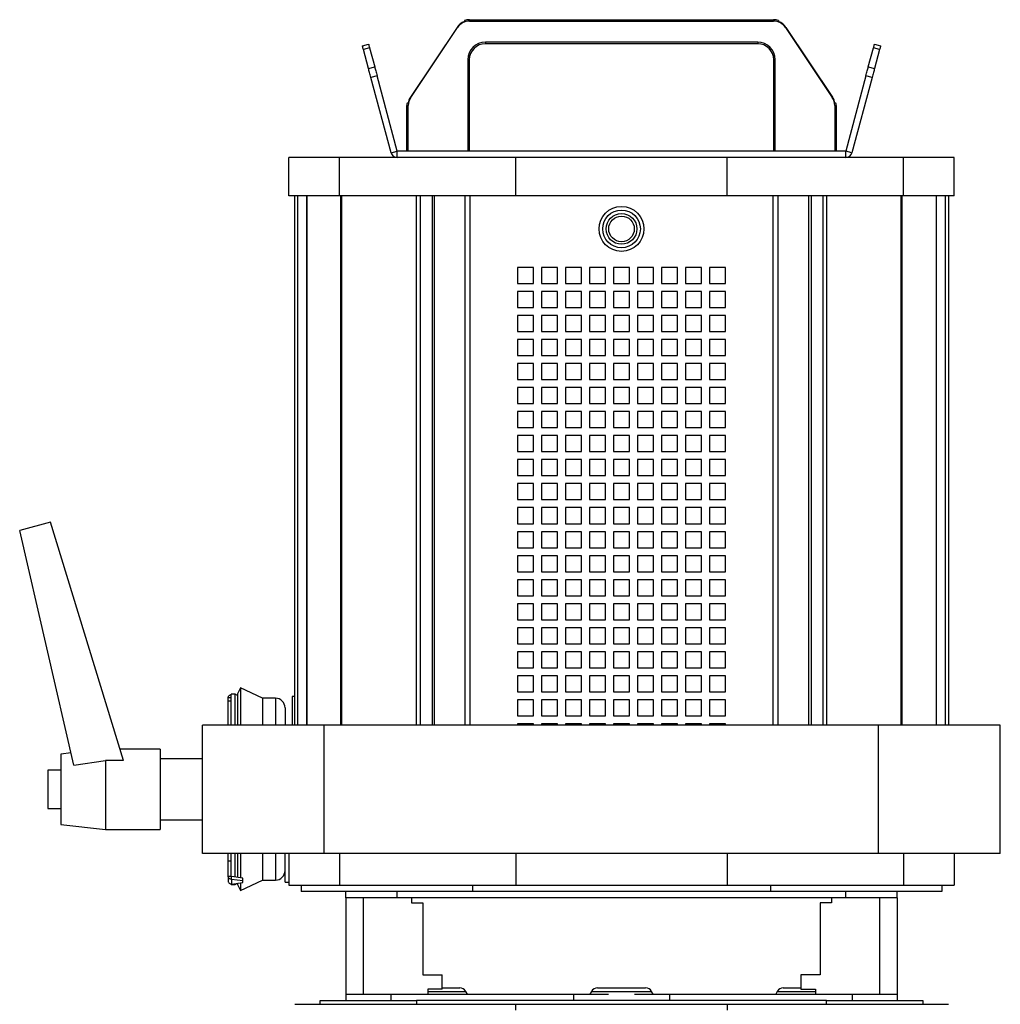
# Model space of a CAD drawing. Header units: millimetres. Extents: x 67 to 1149, y -763 to 433.
# Tile 2 of 15: x 67 to 373, y -378 to -71. Entities that reach past the tile are written whole.
import ezdxf

# ---------------------------------------------------------------- set-up
doc = ezdxf.new("R2010")
doc.units = ezdxf.units.MM

msp = doc.modelspace()

# ---------------------------------------------------------------- linework, layer by layer
at = {"color": 7, "linetype": 'Continuous', "lineweight": 25}
for p, q in [((203.02, -73.16), (188.46, -94.97)), ((188.57, -95.04), (203.13, -73.23)), ((203.13, -73.23), (203.02, -73.16)), ((205.35, -71), (205.35, -71.35)), ((206.91, -71.21), (206.91, -70.75)), ((206.91, -70.75), (301.79, -70.75)), ((206.91, -71.21), (301.79, -71.21)), ((301.79, -71.21), (301.79, -70.75)), ((303.35, -71), (303.35, -71.35)), ((305.57, -73.23), (305.68, -73.16)), ((305.57, -73.23), (320.13, -95.04)), ((305.68, -73.16), (320.24, -94.97)), ((173.49, -78.95), (175.42, -78.43)), ((175.73, -79.56), (173.79, -80.08)), ((175.73, -79.56), (177.32, -85.51)), ((296.85, -77.8), (211.85, -77.8)), ((211.85, -77.8), (211.85, -78.25)), ((296.85, -78.25), (211.85, -78.25)), ((296.85, -77.8), (296.85, -78.25)), ((331.38, -85.51), (332.98, -79.56)), ((334.91, -80.08), (332.98, -79.56)), ((333.28, -78.43), (335.21, -78.95)), ((175.39, -86.02), (173.79, -80.08)), ((334.91, -80.08), (333.32, -86.02)), ((175.39, -86.02), (177.32, -85.51)), ((206.4, -83.25), (206.4, -111.75)), ((206.4, -83.25), (206.85, -83.25)), ((206.85, -83.25), (206.85, -111.75)), ((302.31, -83.25), (301.85, -83.25)), ((301.85, -111.75), (301.85, -83.25)), ((302.31, -111.75), (302.31, -83.25)), ((331.38, -85.51), (333.32, -86.02)), ((178.05, -88.24), (176.12, -88.76)), ((182.42, -112.27), (176.12, -88.76)), ((184.35, -111.75), (178.05, -88.24)), ((330.65, -88.24), (324.35, -111.75)), ((332.58, -88.76), (326.28, -112.27)), ((332.58, -88.76), (330.65, -88.24)), ((188.57, -95.04), (188.46, -94.97)), ((320.13, -95.04), (320.24, -94.97)), ((187.81, -97.57), (187.35, -97.57)), ((187.35, -111.75), (187.35, -97.57)), ((187.42, -96.75), (187.75, -96.75)), ((187.81, -111.75), (187.81, -97.57)), ((320.9, -97.57), (320.9, -111.75)), ((320.9, -97.57), (321.35, -97.57)), ((320.95, -96.75), (321.28, -96.75)), ((321.35, -97.57), (321.35, -111.75)), ((182.42, -112.27), (184.35, -111.75)), ((184.35, -113.75), (184.35, -111.75)), ((324.35, -111.75), (184.35, -111.75)), ((326.28, -112.27), (324.35, -111.75)), ((324.35, -113.75), (324.35, -111.75)), ((150.55, -125.75), (150.55, -113.75)), ((166.33, -113.75), (150.55, -113.75)), ((166.33, -125.75), (166.33, -113.75)), ((221.35, -113.75), (166.33, -113.75)), ((221.35, -125.75), (221.35, -113.75)), ((287.35, -113.75), (221.35, -113.75)), ((287.35, -125.75), (287.35, -113.75)), ((342.37, -113.75), (287.35, -113.75)), ((342.37, -125.75), (342.37, -113.75)), ((358.15, -113.75), (342.37, -113.75)), ((358.15, -125.75), (358.15, -113.75)), ((166.33, -125.75), (150.55, -125.75)), ((152.35, -290.95), (152.35, -125.75)), ((153.27, -125.75), (153.27, -290.95)), ((156.09, -125.75), (156.09, -290.95)), ((156.14, -290.95), (156.14, -125.75)), ((221.35, -125.75), (166.33, -125.75)), ((166.79, -290.95), (166.79, -125.75)), ((167.11, -290.95), (167.11, -125.75)), ((190.31, -125.75), (190.31, -290.95)), ((191.5, -125.75), (191.5, -290.95)), ((195.21, -125.75), (195.21, -290.95)), ((195.89, -125.75), (195.89, -290.95)), ((205.59, -290.95), (205.59, -125.75)), ((207.04, -125.75), (207.04, -290.95)), ((287.35, -125.75), (221.35, -125.75)), ((342.37, -125.75), (287.35, -125.75)), ((301.66, -290.95), (301.66, -125.75)), ((303.11, -125.75), (303.11, -290.95)), ((312.81, -290.95), (312.81, -125.75)), ((313.49, -125.75), (313.49, -290.95)), ((317.2, -125.75), (317.2, -290.95)), ((318.39, -290.95), (318.39, -125.75)), ((341.59, -290.95), (341.59, -125.75)), ((341.91, -290.95), (341.91, -125.75)), ((358.15, -125.75), (342.37, -125.75)), ((352.56, -125.75), (352.56, -290.95)), ((352.61, -290.95), (352.61, -125.75)), ((355.43, -290.95), (355.43, -125.75)), ((356.35, -125.75), (356.35, -290.95)), ((226.85, -148.05), (221.85, -148.05)), ((221.85, -148.05), (221.85, -153.05)), ((226.85, -153.05), (226.85, -148.05)), ((234.35, -148.05), (229.35, -148.05)), ((229.35, -148.05), (229.35, -153.05)), ((234.35, -153.05), (234.35, -148.05)), ((241.85, -148.05), (236.85, -148.05)), ((236.85, -148.05), (236.85, -153.05)), ((241.85, -153.05), (241.85, -148.05)), ((249.35, -148.05), (244.35, -148.05)), ((244.35, -148.05), (244.35, -153.05)), ((249.35, -153.05), (249.35, -148.05)), ((256.85, -148.05), (251.85, -148.05)), ((251.85, -148.05), (251.85, -153.05)), ((256.85, -153.05), (256.85, -148.05)), ((259.35, -148.05), (259.35, -153.05)), ((264.35, -148.05), (259.35, -148.05)), ((264.35, -153.05), (264.35, -148.05)), ((271.85, -148.05), (266.85, -148.05)), ((266.85, -148.05), (266.85, -153.05)), ((271.85, -153.05), (271.85, -148.05)), ((279.35, -148.05), (274.35, -148.05)), ((274.35, -148.05), (274.35, -153.05)), ((279.35, -153.05), (279.35, -148.05)), ((281.85, -148.05), (281.85, -153.05)), ((286.85, -148.05), (281.85, -148.05)), ((286.85, -153.05), (286.85, -148.05)), ((221.85, -153.05), (226.85, -153.05)), ((229.35, -153.05), (234.35, -153.05)), ((236.85, -153.05), (241.85, -153.05)), ((244.35, -153.05), (249.35, -153.05)), ((251.85, -153.05), (256.85, -153.05)), ((259.35, -153.05), (264.35, -153.05)), ((266.85, -153.05), (271.85, -153.05)), ((274.35, -153.05), (279.35, -153.05)), ((281.85, -153.05), (286.85, -153.05)), ((226.85, -155.55), (221.85, -155.55)), ((221.85, -155.55), (221.85, -160.55)), ((226.85, -160.55), (226.85, -155.55)), ((234.35, -155.55), (229.35, -155.55)), ((229.35, -155.55), (229.35, -160.55)), ((234.35, -160.55), (234.35, -155.55)), ((241.85, -155.55), (236.85, -155.55)), ((236.85, -155.55), (236.85, -160.55)), ((241.85, -160.55), (241.85, -155.55)), ((249.35, -155.55), (244.35, -155.55)), ((244.35, -155.55), (244.35, -160.55)), ((249.35, -160.55), (249.35, -155.55)), ((256.85, -155.55), (251.85, -155.55)), ((251.85, -155.55), (251.85, -160.55)), ((256.85, -160.55), (256.85, -155.55)), ((264.35, -155.55), (259.35, -155.55)), ((259.35, -155.55), (259.35, -160.55)), ((264.35, -160.55), (264.35, -155.55)), ((271.85, -155.55), (266.85, -155.55)), ((266.85, -155.55), (266.85, -160.55)), ((271.85, -160.55), (271.85, -155.55)), ((279.35, -155.55), (274.35, -155.55)), ((274.35, -155.55), (274.35, -160.55)), ((279.35, -160.55), (279.35, -155.55)), ((286.85, -155.55), (281.85, -155.55)), ((281.85, -155.55), (281.85, -160.55)), ((286.85, -160.55), (286.85, -155.55)), ((221.85, -160.55), (226.85, -160.55)), ((229.35, -160.55), (234.35, -160.55)), ((236.85, -160.55), (241.85, -160.55)), ((244.35, -160.55), (249.35, -160.55)), ((251.85, -160.55), (256.85, -160.55)), ((259.35, -160.55), (264.35, -160.55)), ((266.85, -160.55), (271.85, -160.55)), ((274.35, -160.55), (279.35, -160.55)), ((281.85, -160.55), (286.85, -160.55)), ((226.85, -163.05), (221.85, -163.05)), ((221.85, -163.05), (221.85, -168.05)), ((226.85, -168.05), (226.85, -163.05)), ((234.35, -163.05), (229.35, -163.05)), ((229.35, -163.05), (229.35, -168.05)), ((234.35, -168.05), (234.35, -163.05)), ((241.85, -163.05), (236.85, -163.05)), ((236.85, -163.05), (236.85, -168.05)), ((241.85, -168.05), (241.85, -163.05)), ((249.35, -163.05), (244.35, -163.05)), ((244.35, -163.05), (244.35, -168.05)), ((249.35, -168.05), (249.35, -163.05)), ((256.85, -163.05), (251.85, -163.05)), ((251.85, -163.05), (251.85, -168.05)), ((256.85, -168.05), (256.85, -163.05)), ((264.35, -163.05), (259.35, -163.05)), ((259.35, -163.05), (259.35, -168.05)), ((264.35, -168.05), (264.35, -163.05)), ((271.85, -163.05), (266.85, -163.05)), ((266.85, -163.05), (266.85, -168.05)), ((271.85, -168.05), (271.85, -163.05)), ((279.35, -163.05), (274.35, -163.05)), ((274.35, -163.05), (274.35, -168.05)), ((279.35, -168.05), (279.35, -163.05)), ((286.85, -163.05), (281.85, -163.05)), ((281.85, -163.05), (281.85, -168.05)), ((286.85, -168.05), (286.85, -163.05)), ((221.85, -168.05), (226.85, -168.05)), ((229.35, -168.05), (234.35, -168.05)), ((236.85, -168.05), (241.85, -168.05)), ((244.35, -168.05), (249.35, -168.05)), ((251.85, -168.05), (256.85, -168.05)), ((259.35, -168.05), (264.35, -168.05)), ((266.85, -168.05), (271.85, -168.05)), ((274.35, -168.05), (279.35, -168.05)), ((281.85, -168.05), (286.85, -168.05)), ((226.85, -170.55), (221.85, -170.55)), ((221.85, -170.55), (221.85, -175.55)), ((226.85, -175.55), (226.85, -170.55)), ((234.35, -170.55), (229.35, -170.55)), ((229.35, -170.55), (229.35, -175.55)), ((234.35, -175.55), (234.35, -170.55)), ((241.85, -170.55), (236.85, -170.55)), ((236.85, -170.55), (236.85, -175.55)), ((241.85, -175.55), (241.85, -170.55)), ((249.35, -170.55), (244.35, -170.55)), ((244.35, -170.55), (244.35, -175.55)), ((249.35, -175.55), (249.35, -170.55)), ((256.85, -170.55), (251.85, -170.55)), ((251.85, -170.55), (251.85, -175.55)), ((256.85, -175.55), (256.85, -170.55)), ((264.35, -170.55), (259.35, -170.55)), ((259.35, -170.55), (259.35, -175.55)), ((264.35, -175.55), (264.35, -170.55)), ((271.85, -170.55), (266.85, -170.55)), ((266.85, -170.55), (266.85, -175.55)), ((271.85, -175.55), (271.85, -170.55)), ((279.35, -170.55), (274.35, -170.55)), ((274.35, -170.55), (274.35, -175.55)), ((279.35, -175.55), (279.35, -170.55)), ((281.85, -170.55), (281.85, -175.55)), ((286.85, -170.55), (281.85, -170.55)), ((286.85, -175.55), (286.85, -170.55)), ((221.85, -175.55), (226.85, -175.55)), ((226.85, -178.05), (221.85, -178.05)), ((221.85, -178.05), (221.85, -183.05)), ((226.85, -183.05), (226.85, -178.05)), ((229.35, -175.55), (234.35, -175.55)), ((234.35, -178.05), (229.35, -178.05)), ((229.35, -178.05), (229.35, -183.05)), ((234.35, -183.05), (234.35, -178.05)), ((236.85, -175.55), (241.85, -175.55)), ((241.85, -178.05), (236.85, -178.05)), ((236.85, -178.05), (236.85, -183.05)), ((241.85, -183.05), (241.85, -178.05)), ((244.35, -175.55), (249.35, -175.55)), ((249.35, -178.05), (244.35, -178.05)), ((244.35, -178.05), (244.35, -183.05)), ((249.35, -183.05), (249.35, -178.05)), ((251.85, -175.55), (256.85, -175.55)), ((256.85, -178.05), (251.85, -178.05)), ((251.85, -178.05), (251.85, -183.05)), ((256.85, -183.05), (256.85, -178.05)), ((259.35, -175.55), (264.35, -175.55)), ((264.35, -178.05), (259.35, -178.05)), ((259.35, -178.05), (259.35, -183.05)), ((264.35, -183.05), (264.35, -178.05)), ((266.85, -175.55), (271.85, -175.55)), ((271.85, -178.05), (266.85, -178.05)), ((266.85, -178.05), (266.85, -183.05)), ((271.85, -183.05), (271.85, -178.05)), ((274.35, -175.55), (279.35, -175.55)), ((279.35, -178.05), (274.35, -178.05)), ((274.35, -178.05), (274.35, -183.05)), ((279.35, -183.05), (279.35, -178.05)), ((281.85, -175.55), (286.85, -175.55)), ((286.85, -178.05), (281.85, -178.05)), ((281.85, -178.05), (281.85, -183.05)), ((286.85, -183.05), (286.85, -178.05)), ((221.85, -183.05), (226.85, -183.05)), ((229.35, -183.05), (234.35, -183.05)), ((236.85, -183.05), (241.85, -183.05)), ((244.35, -183.05), (249.35, -183.05)), ((251.85, -183.05), (256.85, -183.05)), ((259.35, -183.05), (264.35, -183.05)), ((266.85, -183.05), (271.85, -183.05)), ((274.35, -183.05), (279.35, -183.05)), ((281.85, -183.05), (286.85, -183.05)), ((226.85, -185.55), (221.85, -185.55)), ((221.85, -185.55), (221.85, -190.55)), ((226.85, -190.55), (226.85, -185.55)), ((234.35, -185.55), (229.35, -185.55)), ((229.35, -185.55), (229.35, -190.55)), ((234.35, -190.55), (234.35, -185.55)), ((241.85, -185.55), (236.85, -185.55)), ((236.85, -185.55), (236.85, -190.55)), ((241.85, -190.55), (241.85, -185.55)), ((249.35, -185.55), (244.35, -185.55)), ((244.35, -185.55), (244.35, -190.55)), ((249.35, -190.55), (249.35, -185.55)), ((256.85, -185.55), (251.85, -185.55)), ((251.85, -185.55), (251.85, -190.55)), ((256.85, -190.55), (256.85, -185.55)), ((264.35, -185.55), (259.35, -185.55)), ((259.35, -185.55), (259.35, -190.55)), ((264.35, -190.55), (264.35, -185.55)), ((271.85, -185.55), (266.85, -185.55)), ((266.85, -185.55), (266.85, -190.55)), ((271.85, -190.55), (271.85, -185.55)), ((279.35, -185.55), (274.35, -185.55)), ((274.35, -185.55), (274.35, -190.55)), ((279.35, -190.55), (279.35, -185.55)), ((286.85, -185.55), (281.85, -185.55)), ((281.85, -185.55), (281.85, -190.55)), ((286.85, -190.55), (286.85, -185.55)), ((221.85, -190.55), (226.85, -190.55)), ((226.85, -193.05), (221.85, -193.05)), ((221.85, -193.05), (221.85, -198.05)), ((226.85, -198.05), (226.85, -193.05)), ((229.35, -190.55), (234.35, -190.55)), ((234.35, -193.05), (229.35, -193.05)), ((229.35, -193.05), (229.35, -198.05)), ((234.35, -198.05), (234.35, -193.05)), ((236.85, -190.55), (241.85, -190.55)), ((236.85, -193.05), (236.85, -198.05)), ((241.85, -193.05), (236.85, -193.05)), ((241.85, -198.05), (241.85, -193.05)), ((244.35, -190.55), (249.35, -190.55)), ((249.35, -193.05), (244.35, -193.05)), ((244.35, -193.05), (244.35, -198.05)), ((249.35, -198.05), (249.35, -193.05)), ((251.85, -190.55), (256.85, -190.55)), ((256.85, -193.05), (251.85, -193.05)), ((251.85, -193.05), (251.85, -198.05)), ((256.85, -198.05), (256.85, -193.05)), ((259.35, -190.55), (264.35, -190.55)), ((259.35, -193.05), (259.35, -198.05)), ((264.35, -193.05), (259.35, -193.05)), ((264.35, -198.05), (264.35, -193.05)), ((266.85, -190.55), (271.85, -190.55)), ((271.85, -193.05), (266.85, -193.05)), ((266.85, -193.05), (266.85, -198.05)), ((271.85, -198.05), (271.85, -193.05)), ((274.35, -190.55), (279.35, -190.55)), ((279.35, -193.05), (274.35, -193.05)), ((274.35, -193.05), (274.35, -198.05)), ((279.35, -198.05), (279.35, -193.05)), ((281.85, -190.55), (286.85, -190.55)), ((281.85, -193.05), (281.85, -198.05)), ((286.85, -193.05), (281.85, -193.05)), ((286.85, -198.05), (286.85, -193.05)), ((221.85, -198.05), (226.85, -198.05)), ((229.35, -198.05), (234.35, -198.05)), ((236.85, -198.05), (241.85, -198.05)), ((244.35, -198.05), (249.35, -198.05)), ((251.85, -198.05), (256.85, -198.05)), ((259.35, -198.05), (264.35, -198.05)), ((266.85, -198.05), (271.85, -198.05)), ((274.35, -198.05), (279.35, -198.05)), ((281.85, -198.05), (286.85, -198.05)), ((226.85, -200.55), (221.85, -200.55)), ((221.85, -200.55), (221.85, -205.55)), ((226.85, -205.55), (226.85, -200.55)), ((234.35, -200.55), (229.35, -200.55)), ((229.35, -200.55), (229.35, -205.55)), ((234.35, -205.55), (234.35, -200.55)), ((241.85, -200.55), (236.85, -200.55)), ((236.85, -200.55), (236.85, -205.55)), ((241.85, -205.55), (241.85, -200.55)), ((249.35, -200.55), (244.35, -200.55)), ((244.35, -200.55), (244.35, -205.55)), ((249.35, -205.55), (249.35, -200.55)), ((256.85, -200.55), (251.85, -200.55)), ((251.85, -200.55), (251.85, -205.55)), ((256.85, -205.55), (256.85, -200.55)), ((264.35, -200.55), (259.35, -200.55)), ((259.35, -200.55), (259.35, -205.55)), ((264.35, -205.55), (264.35, -200.55)), ((271.85, -200.55), (266.85, -200.55)), ((266.85, -200.55), (266.85, -205.55)), ((271.85, -205.55), (271.85, -200.55)), ((279.35, -200.55), (274.35, -200.55)), ((274.35, -200.55), (274.35, -205.55)), ((279.35, -205.55), (279.35, -200.55)), ((286.85, -200.55), (281.85, -200.55)), ((281.85, -200.55), (281.85, -205.55)), ((286.85, -205.55), (286.85, -200.55)), ((221.85, -205.55), (226.85, -205.55)), ((229.35, -205.55), (234.35, -205.55)), ((236.85, -205.55), (241.85, -205.55)), ((244.35, -205.55), (249.35, -205.55)), ((251.85, -205.55), (256.85, -205.55)), ((259.35, -205.55), (264.35, -205.55)), ((266.85, -205.55), (271.85, -205.55)), ((274.35, -205.55), (279.35, -205.55)), ((281.85, -205.55), (286.85, -205.55)), ((226.85, -208.05), (221.85, -208.05)), ((221.85, -208.05), (221.85, -213.05)), ((226.85, -213.05), (226.85, -208.05)), ((234.35, -208.05), (229.35, -208.05)), ((229.35, -208.05), (229.35, -213.05)), ((234.35, -213.05), (234.35, -208.05)), ((241.85, -208.05), (236.85, -208.05)), ((236.85, -208.05), (236.85, -213.05)), ((241.85, -213.05), (241.85, -208.05)), ((249.35, -208.05), (244.35, -208.05)), ((244.35, -208.05), (244.35, -213.05)), ((249.35, -213.05), (249.35, -208.05)), ((256.85, -208.05), (251.85, -208.05)), ((251.85, -208.05), (251.85, -213.05)), ((256.85, -213.05), (256.85, -208.05)), ((264.35, -208.05), (259.35, -208.05)), ((259.35, -208.05), (259.35, -213.05)), ((264.35, -213.05), (264.35, -208.05)), ((271.85, -208.05), (266.85, -208.05)), ((266.85, -208.05), (266.85, -213.05)), ((271.85, -213.05), (271.85, -208.05)), ((279.35, -208.05), (274.35, -208.05)), ((274.35, -208.05), (274.35, -213.05)), ((279.35, -213.05), (279.35, -208.05)), ((286.85, -208.05), (281.85, -208.05)), ((281.85, -208.05), (281.85, -213.05)), ((286.85, -213.05), (286.85, -208.05)), ((221.85, -213.05), (226.85, -213.05)), ((229.35, -213.05), (234.35, -213.05)), ((236.85, -213.05), (241.85, -213.05)), ((244.35, -213.05), (249.35, -213.05)), ((251.85, -213.05), (256.85, -213.05)), ((259.35, -213.05), (264.35, -213.05)), ((266.85, -213.05), (271.85, -213.05)), ((274.35, -213.05), (279.35, -213.05)), ((281.85, -213.05), (286.85, -213.05)), ((226.85, -215.55), (221.85, -215.55)), ((221.85, -215.55), (221.85, -220.55)), ((226.85, -220.55), (226.85, -215.55)), ((234.35, -215.55), (229.35, -215.55)), ((229.35, -215.55), (229.35, -220.55)), ((234.35, -220.55), (234.35, -215.55)), ((236.85, -215.55), (236.85, -220.55)), ((241.85, -215.55), (236.85, -215.55)), ((241.85, -220.55), (241.85, -215.55)), ((249.35, -215.55), (244.35, -215.55)), ((244.35, -215.55), (244.35, -220.55)), ((249.35, -220.55), (249.35, -215.55)), ((256.85, -215.55), (251.85, -215.55)), ((251.85, -215.55), (251.85, -220.55)), ((256.85, -220.55), (256.85, -215.55)), ((259.35, -215.55), (259.35, -220.55)), ((264.35, -215.55), (259.35, -215.55)), ((264.35, -220.55), (264.35, -215.55)), ((271.85, -215.55), (266.85, -215.55)), ((266.85, -215.55), (266.85, -220.55)), ((271.85, -220.55), (271.85, -215.55)), ((279.35, -215.55), (274.35, -215.55)), ((274.35, -215.55), (274.35, -220.55)), ((279.35, -220.55), (279.35, -215.55)), ((281.85, -215.55), (281.85, -220.55)), ((286.85, -215.55), (281.85, -215.55)), ((286.85, -220.55), (286.85, -215.55)), ((221.85, -220.55), (226.85, -220.55)), ((229.35, -220.55), (234.35, -220.55)), ((236.85, -220.55), (241.85, -220.55)), ((244.35, -220.55), (249.35, -220.55)), ((251.85, -220.55), (256.85, -220.55)), ((259.35, -220.55), (264.35, -220.55)), ((266.85, -220.55), (271.85, -220.55)), ((274.35, -220.55), (279.35, -220.55)), ((281.85, -220.55), (286.85, -220.55)), ((226.85, -223.05), (221.85, -223.05)), ((221.85, -223.05), (221.85, -228.05)), ((226.85, -228.05), (226.85, -223.05)), ((234.35, -223.05), (229.35, -223.05)), ((229.35, -223.05), (229.35, -228.05)), ((234.35, -228.05), (234.35, -223.05)), ((241.85, -223.05), (236.85, -223.05)), ((236.85, -223.05), (236.85, -228.05)), ((241.85, -228.05), (241.85, -223.05)), ((249.35, -223.05), (244.35, -223.05)), ((244.35, -223.05), (244.35, -228.05)), ((249.35, -228.05), (249.35, -223.05)), ((256.85, -223.05), (251.85, -223.05)), ((251.85, -223.05), (251.85, -228.05)), ((256.85, -228.05), (256.85, -223.05)), ((264.35, -223.05), (259.35, -223.05)), ((259.35, -223.05), (259.35, -228.05)), ((264.35, -228.05), (264.35, -223.05)), ((271.85, -223.05), (266.85, -223.05)), ((266.85, -223.05), (266.85, -228.05)), ((271.85, -228.05), (271.85, -223.05)), ((279.35, -223.05), (274.35, -223.05)), ((274.35, -223.05), (274.35, -228.05)), ((279.35, -228.05), (279.35, -223.05)), ((286.85, -223.05), (281.85, -223.05)), ((281.85, -223.05), (281.85, -228.05)), ((286.85, -228.05), (286.85, -223.05)), ((76.18, -227.55), (66.52, -230.14)), ((83.44, -303.44), (66.52, -230.14)), ((98.94, -301.99), (76.18, -227.55)), ((221.85, -228.05), (226.85, -228.05)), ((229.35, -228.05), (234.35, -228.05)), ((236.85, -228.05), (241.85, -228.05)), ((244.35, -228.05), (249.35, -228.05)), ((251.85, -228.05), (256.85, -228.05)), ((259.35, -228.05), (264.35, -228.05)), ((266.85, -228.05), (271.85, -228.05)), ((274.35, -228.05), (279.35, -228.05)), ((281.85, -228.05), (286.85, -228.05)), ((226.85, -230.55), (221.85, -230.55)), ((221.85, -230.55), (221.85, -235.55)), ((226.85, -235.55), (226.85, -230.55)), ((234.35, -230.55), (229.35, -230.55)), ((229.35, -230.55), (229.35, -235.55)), ((234.35, -235.55), (234.35, -230.55)), ((241.85, -230.55), (236.85, -230.55)), ((236.85, -230.55), (236.85, -235.55)), ((241.85, -235.55), (241.85, -230.55)), ((249.35, -230.55), (244.35, -230.55)), ((244.35, -230.55), (244.35, -235.55)), ((249.35, -235.55), (249.35, -230.55)), ((256.85, -230.55), (251.85, -230.55)), ((251.85, -230.55), (251.85, -235.55)), ((256.85, -235.55), (256.85, -230.55)), ((264.35, -230.55), (259.35, -230.55)), ((259.35, -230.55), (259.35, -235.55)), ((264.35, -235.55), (264.35, -230.55)), ((271.85, -230.55), (266.85, -230.55)), ((266.85, -230.55), (266.85, -235.55)), ((271.85, -235.55), (271.85, -230.55)), ((279.35, -230.55), (274.35, -230.55)), ((274.35, -230.55), (274.35, -235.55)), ((279.35, -235.55), (279.35, -230.55)), ((286.85, -230.55), (281.85, -230.55)), ((281.85, -230.55), (281.85, -235.55)), ((286.85, -235.55), (286.85, -230.55)), ((221.85, -235.55), (226.85, -235.55)), ((229.35, -235.55), (234.35, -235.55)), ((236.85, -235.55), (241.85, -235.55)), ((244.35, -235.55), (249.35, -235.55)), ((251.85, -235.55), (256.85, -235.55)), ((259.35, -235.55), (264.35, -235.55)), ((266.85, -235.55), (271.85, -235.55)), ((274.35, -235.55), (279.35, -235.55)), ((281.85, -235.55), (286.85, -235.55)), ((226.85, -238.05), (221.85, -238.05)), ((221.85, -238.05), (221.85, -243.05)), ((226.85, -243.05), (226.85, -238.05)), ((234.35, -238.05), (229.35, -238.05)), ((229.35, -238.05), (229.35, -243.05)), ((234.35, -243.05), (234.35, -238.05)), ((236.85, -238.05), (236.85, -243.05)), ((241.85, -238.05), (236.85, -238.05)), ((241.85, -243.05), (241.85, -238.05)), ((249.35, -238.05), (244.35, -238.05)), ((244.35, -238.05), (244.35, -243.05)), ((249.35, -243.05), (249.35, -238.05)), ((256.85, -238.05), (251.85, -238.05)), ((251.85, -238.05), (251.85, -243.05)), ((256.85, -243.05), (256.85, -238.05)), ((259.35, -238.05), (259.35, -243.05)), ((264.35, -238.05), (259.35, -238.05)), ((264.35, -243.05), (264.35, -238.05)), ((271.85, -238.05), (266.85, -238.05)), ((266.85, -238.05), (266.85, -243.05)), ((271.85, -243.05), (271.85, -238.05)), ((279.35, -238.05), (274.35, -238.05)), ((274.35, -238.05), (274.35, -243.05)), ((279.35, -243.05), (279.35, -238.05)), ((281.85, -238.05), (281.85, -243.05)), ((286.85, -238.05), (281.85, -238.05)), ((286.85, -243.05), (286.85, -238.05)), ((221.85, -243.05), (226.85, -243.05)), ((226.85, -245.55), (221.85, -245.55)), ((221.85, -245.55), (221.85, -250.55)), ((226.85, -250.55), (226.85, -245.55)), ((229.35, -243.05), (234.35, -243.05)), ((234.35, -245.55), (229.35, -245.55)), ((229.35, -245.55), (229.35, -250.55)), ((234.35, -250.55), (234.35, -245.55)), ((236.85, -243.05), (241.85, -243.05)), ((241.85, -245.55), (236.85, -245.55)), ((236.85, -245.55), (236.85, -250.55)), ((241.85, -250.55), (241.85, -245.55)), ((244.35, -243.05), (249.35, -243.05)), ((249.35, -245.55), (244.35, -245.55)), ((244.35, -245.55), (244.35, -250.55)), ((249.35, -250.55), (249.35, -245.55)), ((251.85, -243.05), (256.85, -243.05)), ((256.85, -245.55), (251.85, -245.55)), ((251.85, -245.55), (251.85, -250.55)), ((256.85, -250.55), (256.85, -245.55)), ((259.35, -243.05), (264.35, -243.05)), ((264.35, -245.55), (259.35, -245.55)), ((259.35, -245.55), (259.35, -250.55)), ((264.35, -250.55), (264.35, -245.55)), ((266.85, -243.05), (271.85, -243.05)), ((271.85, -245.55), (266.85, -245.55)), ((266.85, -245.55), (266.85, -250.55)), ((271.85, -250.55), (271.85, -245.55)), ((274.35, -243.05), (279.35, -243.05)), ((279.35, -245.55), (274.35, -245.55)), ((274.35, -245.55), (274.35, -250.55)), ((279.35, -250.55), (279.35, -245.55)), ((281.85, -243.05), (286.85, -243.05)), ((286.85, -245.55), (281.85, -245.55)), ((281.85, -245.55), (281.85, -250.55)), ((286.85, -250.55), (286.85, -245.55)), ((221.85, -250.55), (226.85, -250.55)), ((229.35, -250.55), (234.35, -250.55)), ((236.85, -250.55), (241.85, -250.55)), ((244.35, -250.55), (249.35, -250.55)), ((251.85, -250.55), (256.85, -250.55)), ((259.35, -250.55), (264.35, -250.55)), ((266.85, -250.55), (271.85, -250.55)), ((274.35, -250.55), (279.35, -250.55)), ((281.85, -250.55), (286.85, -250.55)), ((226.85, -253.05), (221.85, -253.05)), ((221.85, -253.05), (221.85, -258.05)), ((226.85, -258.05), (226.85, -253.05)), ((234.35, -253.05), (229.35, -253.05)), ((229.35, -253.05), (229.35, -258.05)), ((234.35, -258.05), (234.35, -253.05)), ((241.85, -253.05), (236.85, -253.05)), ((236.85, -253.05), (236.85, -258.05)), ((241.85, -258.05), (241.85, -253.05)), ((249.35, -253.05), (244.35, -253.05)), ((244.35, -253.05), (244.35, -258.05)), ((249.35, -258.05), (249.35, -253.05)), ((256.85, -253.05), (251.85, -253.05)), ((251.85, -253.05), (251.85, -258.05)), ((256.85, -258.05), (256.85, -253.05)), ((264.35, -253.05), (259.35, -253.05)), ((259.35, -253.05), (259.35, -258.05)), ((264.35, -258.05), (264.35, -253.05)), ((271.85, -253.05), (266.85, -253.05)), ((266.85, -253.05), (266.85, -258.05)), ((271.85, -258.05), (271.85, -253.05)), ((279.35, -253.05), (274.35, -253.05)), ((274.35, -253.05), (274.35, -258.05)), ((279.35, -258.05), (279.35, -253.05)), ((286.85, -253.05), (281.85, -253.05)), ((281.85, -253.05), (281.85, -258.05)), ((286.85, -258.05), (286.85, -253.05)), ((221.85, -258.05), (226.85, -258.05)), ((229.35, -258.05), (234.35, -258.05)), ((236.85, -258.05), (241.85, -258.05)), ((244.35, -258.05), (249.35, -258.05)), ((251.85, -258.05), (256.85, -258.05)), ((259.35, -258.05), (264.35, -258.05)), ((266.85, -258.05), (271.85, -258.05)), ((274.35, -258.05), (279.35, -258.05)), ((281.85, -258.05), (286.85, -258.05)), ((226.85, -260.55), (221.85, -260.55)), ((221.85, -260.55), (221.85, -265.55)), ((226.85, -265.55), (226.85, -260.55)), ((234.35, -260.55), (229.35, -260.55)), ((229.35, -260.55), (229.35, -265.55)), ((234.35, -265.55), (234.35, -260.55)), ((236.85, -260.55), (236.85, -265.55)), ((241.85, -260.55), (236.85, -260.55)), ((241.85, -265.55), (241.85, -260.55)), ((249.35, -260.55), (244.35, -260.55)), ((244.35, -260.55), (244.35, -265.55)), ((249.35, -265.55), (249.35, -260.55)), ((256.85, -260.55), (251.85, -260.55)), ((251.85, -260.55), (251.85, -265.55)), ((256.85, -265.55), (256.85, -260.55)), ((259.35, -260.55), (259.35, -265.55)), ((264.35, -260.55), (259.35, -260.55)), ((264.35, -265.55), (264.35, -260.55)), ((271.85, -260.55), (266.85, -260.55)), ((266.85, -260.55), (266.85, -265.55)), ((271.85, -265.55), (271.85, -260.55)), ((279.35, -260.55), (274.35, -260.55)), ((274.35, -260.55), (274.35, -265.55)), ((279.35, -265.55), (279.35, -260.55)), ((281.85, -260.55), (281.85, -265.55)), ((286.85, -260.55), (281.85, -260.55)), ((286.85, -265.55), (286.85, -260.55)), ((221.85, -265.55), (226.85, -265.55)), ((229.35, -265.55), (234.35, -265.55)), ((236.85, -265.55), (241.85, -265.55)), ((244.35, -265.55), (249.35, -265.55)), ((251.85, -265.55), (256.85, -265.55)), ((259.35, -265.55), (264.35, -265.55)), ((266.85, -265.55), (271.85, -265.55)), ((274.35, -265.55), (279.35, -265.55)), ((281.85, -265.55), (286.85, -265.55)), ((226.85, -268.05), (221.85, -268.05)), ((221.85, -268.05), (221.85, -273.05)), ((226.85, -273.05), (226.85, -268.05)), ((234.35, -268.05), (229.35, -268.05)), ((229.35, -268.05), (229.35, -273.05)), ((234.35, -273.05), (234.35, -268.05)), ((241.85, -268.05), (236.85, -268.05)), ((236.85, -268.05), (236.85, -273.05)), ((241.85, -273.05), (241.85, -268.05)), ((249.35, -268.05), (244.35, -268.05)), ((244.35, -268.05), (244.35, -273.05)), ((249.35, -273.05), (249.35, -268.05)), ((256.85, -268.05), (251.85, -268.05)), ((251.85, -268.05), (251.85, -273.05)), ((256.85, -273.05), (256.85, -268.05)), ((264.35, -268.05), (259.35, -268.05)), ((259.35, -268.05), (259.35, -273.05)), ((264.35, -273.05), (264.35, -268.05)), ((271.85, -268.05), (266.85, -268.05)), ((266.85, -268.05), (266.85, -273.05)), ((271.85, -273.05), (271.85, -268.05)), ((279.35, -268.05), (274.35, -268.05)), ((274.35, -268.05), (274.35, -273.05)), ((279.35, -273.05), (279.35, -268.05)), ((286.85, -268.05), (281.85, -268.05)), ((281.85, -268.05), (281.85, -273.05)), ((286.85, -273.05), (286.85, -268.05)), ((221.85, -273.05), (226.85, -273.05)), ((229.35, -273.05), (234.35, -273.05)), ((236.85, -273.05), (241.85, -273.05)), ((244.35, -273.05), (249.35, -273.05)), ((251.85, -273.05), (256.85, -273.05)), ((259.35, -273.05), (264.35, -273.05)), ((266.85, -273.05), (271.85, -273.05)), ((274.35, -273.05), (279.35, -273.05)), ((281.85, -273.05), (286.85, -273.05)), ((226.85, -275.55), (221.85, -275.55)), ((221.85, -275.55), (221.85, -280.55)), ((226.85, -280.55), (226.85, -275.55)), ((234.35, -275.55), (229.35, -275.55)), ((229.35, -275.55), (229.35, -280.55)), ((234.35, -280.55), (234.35, -275.55)), ((241.85, -275.55), (236.85, -275.55)), ((236.85, -275.55), (236.85, -280.55)), ((241.85, -280.55), (241.85, -275.55)), ((249.35, -275.55), (244.35, -275.55)), ((244.35, -275.55), (244.35, -280.55)), ((249.35, -280.55), (249.35, -275.55)), ((256.85, -275.55), (251.85, -275.55)), ((251.85, -275.55), (251.85, -280.55)), ((256.85, -280.55), (256.85, -275.55)), ((264.35, -275.55), (259.35, -275.55)), ((259.35, -275.55), (259.35, -280.55)), ((264.35, -280.55), (264.35, -275.55)), ((271.85, -275.55), (266.85, -275.55)), ((266.85, -275.55), (266.85, -280.55)), ((271.85, -280.55), (271.85, -275.55)), ((279.35, -275.55), (274.35, -275.55)), ((274.35, -275.55), (274.35, -280.55)), ((279.35, -280.55), (279.35, -275.55)), ((286.85, -275.55), (281.85, -275.55)), ((281.85, -275.55), (281.85, -280.55)), ((286.85, -280.55), (286.85, -275.55)), ((135.4, -279.31), (134.55, -281.12)), ((142.29, -282.52), (135.4, -279.31)), ((135.4, -279.31), (135.4, -290.95)), ((131.57, -282.31), (132.57, -282.31)), ((131.57, -283.45), (131.57, -282.31)), ((133.77, -281.28), (132.57, -281.28)), ((132.57, -290.95), (132.57, -281.28)), ((134.55, -281.65), (133.77, -281.28)), ((133.77, -290.95), (133.77, -281.28)), ((134.55, -281.12), (134.55, -290.95)), ((146.35, -282.52), (142.29, -282.52)), ((142.29, -282.52), (142.29, -290.95)), ((146.35, -282.52), (146.35, -290.95)), ((152.35, -281.95), (151.55, -281.95)), ((151.55, -281.95), (151.55, -290.95)), ((221.85, -280.55), (226.85, -280.55)), ((229.35, -280.55), (234.35, -280.55)), ((236.85, -280.55), (241.85, -280.55)), ((244.35, -280.55), (249.35, -280.55)), ((251.85, -280.55), (256.85, -280.55)), ((259.35, -280.55), (264.35, -280.55)), ((266.85, -280.55), (271.85, -280.55)), ((274.35, -280.55), (279.35, -280.55)), ((281.85, -280.55), (286.85, -280.55)), ((132.57, -283.45), (131.57, -283.45)), ((131.57, -290.95), (131.57, -283.45)), ((149.35, -285.52), (149.35, -290.95)), ((226.85, -283.05), (221.85, -283.05)), ((221.85, -283.05), (221.85, -288.05)), ((226.85, -288.05), (226.85, -283.05)), ((234.35, -283.05), (229.35, -283.05)), ((229.35, -283.05), (229.35, -288.05)), ((234.35, -288.05), (234.35, -283.05)), ((236.85, -283.05), (236.85, -288.05)), ((241.85, -283.05), (236.85, -283.05)), ((241.85, -288.05), (241.85, -283.05)), ((249.35, -283.05), (244.35, -283.05)), ((244.35, -283.05), (244.35, -288.05)), ((249.35, -288.05), (249.35, -283.05)), ((256.85, -283.05), (251.85, -283.05)), ((251.85, -283.05), (251.85, -288.05)), ((256.85, -288.05), (256.85, -283.05)), ((259.35, -283.05), (259.35, -288.05)), ((264.35, -283.05), (259.35, -283.05)), ((264.35, -288.05), (264.35, -283.05)), ((271.85, -283.05), (266.85, -283.05)), ((266.85, -283.05), (266.85, -288.05)), ((271.85, -288.05), (271.85, -283.05)), ((279.35, -283.05), (274.35, -283.05)), ((274.35, -283.05), (274.35, -288.05)), ((279.35, -288.05), (279.35, -283.05)), ((281.85, -283.05), (281.85, -288.05)), ((286.85, -283.05), (281.85, -283.05)), ((286.85, -288.05), (286.85, -283.05)), ((221.85, -288.05), (226.85, -288.05)), ((229.35, -288.05), (234.35, -288.05)), ((236.85, -288.05), (241.85, -288.05)), ((244.35, -288.05), (249.35, -288.05)), ((251.85, -288.05), (256.85, -288.05)), ((259.35, -288.05), (264.35, -288.05)), ((266.85, -288.05), (271.85, -288.05)), ((274.35, -288.05), (279.35, -288.05)), ((281.85, -288.05), (286.85, -288.05)), ((123.57, -330.95), (123.57, -290.95)), ((161.57, -290.95), (123.57, -290.95)), ((161.57, -330.95), (161.57, -290.95)), ((334.57, -290.95), (161.57, -290.95)), ((226.85, -290.55), (221.85, -290.55)), ((221.85, -290.55), (221.85, -290.95)), ((226.85, -290.95), (226.85, -290.55)), ((234.35, -290.55), (229.35, -290.55)), ((229.35, -290.55), (229.35, -290.95)), ((234.35, -290.95), (234.35, -290.55)), ((241.85, -290.55), (236.85, -290.55)), ((236.85, -290.55), (236.85, -290.95)), ((241.85, -290.95), (241.85, -290.55)), ((249.35, -290.55), (244.35, -290.55)), ((244.35, -290.55), (244.35, -290.95)), ((249.35, -290.95), (249.35, -290.55)), ((256.85, -290.55), (251.85, -290.55)), ((251.85, -290.55), (251.85, -290.95)), ((256.85, -290.95), (256.85, -290.55)), ((264.35, -290.55), (259.35, -290.55)), ((259.35, -290.55), (259.35, -290.95)), ((264.35, -290.95), (264.35, -290.55)), ((271.85, -290.55), (266.85, -290.55)), ((266.85, -290.55), (266.85, -290.95)), ((271.85, -290.95), (271.85, -290.55)), ((279.35, -290.55), (274.35, -290.55)), ((274.35, -290.55), (274.35, -290.95)), ((279.35, -290.95), (279.35, -290.55)), ((286.85, -290.55), (281.85, -290.55)), ((281.85, -290.55), (281.85, -290.95)), ((286.85, -290.95), (286.85, -290.55)), ((334.57, -330.95), (334.57, -290.95)), ((372.57, -290.95), (334.57, -290.95)), ((372.57, -330.95), (372.57, -290.95)), ((82.56, -299.61), (79.35, -299.95)), ((79.35, -299.95), (79.35, -310.95)), ((110.35, -298.45), (97.86, -298.45)), ((110.35, -298.45), (110.35, -310.95)), ((83.44, -303.44), (93.35, -301.94)), ((93.35, -301.94), (93.35, -323.45)), ((123.57, -301.45), (110.35, -301.45)), ((79.35, -304.95), (75.35, -304.95)), ((75.35, -304.95), (75.35, -310.95)), ((75.35, -310.95), (75.35, -316.95)), ((79.35, -310.95), (79.35, -321.95)), ((110.35, -310.95), (110.35, -323.45)), ((75.35, -316.95), (79.35, -316.95)), ((79.35, -321.95), (93.35, -323.45)), ((110.35, -320.45), (123.57, -320.45)), ((93.35, -323.45), (110.35, -323.45)), ((161.57, -330.95), (123.57, -330.95)), ((131.57, -333.23), (131.57, -330.95)), ((132.57, -335.47), (132.57, -330.95)), ((133.77, -338.35), (133.77, -330.95)), ((134.55, -330.95), (134.55, -338.46)), ((135.4, -330.95), (135.4, -338.57)), ((142.29, -330.95), (142.29, -339.3)), ((146.35, -330.95), (146.35, -339.3)), ((149.35, -339.95), (149.35, -330.95)), ((150.55, -330.95), (150.55, -340.85)), ((334.57, -330.95), (161.57, -330.95)), ((166.33, -330.95), (166.33, -340.85)), ((221.35, -330.95), (221.35, -340.85)), ((287.35, -330.95), (287.35, -340.85)), ((372.57, -330.95), (334.57, -330.95)), ((342.37, -330.95), (342.37, -340.85)), ((358.15, -330.95), (358.15, -340.85)), ((131.57, -333.23), (132.57, -333.23)), ((131.57, -338.08), (131.57, -333.23)), ((132.57, -338.08), (132.57, -335.47)), ((131.57, -338.08), (132.57, -338.08)), ((131.57, -338.08), (131.57, -339.6)), ((132.57, -340.62), (133.77, -340.62)), ((132.67, -339.07), (132.67, -338.21)), ((136.17, -338.68), (132.67, -338.21)), ((132.67, -339.07), (132.67, -340.51)), ((136.17, -339.54), (132.67, -339.07)), ((132.67, -340.51), (136.17, -340.04)), ((133.77, -340.62), (134.55, -340.26)), ((133.77, -340.62), (133.77, -340.36)), ((134.55, -340.26), (134.55, -340.71)), ((134.55, -340.71), (135.4, -342.52)), ((135.4, -342.52), (142.29, -339.3)), ((135.4, -340.14), (135.4, -342.52)), ((136.17, -339.54), (136.17, -338.68)), ((136.17, -340.04), (136.17, -339.54)), ((142.29, -339.3), (146.35, -339.3)), ((149.35, -339.95), (150.55, -339.95)), ((150.55, -340.85), (166.33, -340.85)), ((154.35, -340.85), (154.35, -342.85)), ((166.33, -340.85), (221.35, -340.85)), ((207.85, -340.85), (207.85, -342.85)), ((221.35, -340.85), (287.35, -340.85)), ((287.35, -340.85), (342.37, -340.85)), ((300.85, -340.85), (300.85, -342.85)), ((342.37, -340.85), (358.15, -340.85)), ((354.35, -340.85), (354.35, -342.85)), ((207.85, -342.85), (154.35, -342.85)), ((168.35, -344.85), (168.35, -342.85)), ((184.35, -344.85), (184.35, -342.85)), ((300.85, -342.85), (207.85, -342.85)), ((354.35, -342.85), (300.85, -342.85)), ((324.35, -344.85), (324.35, -342.85)), ((340.35, -344.85), (340.35, -342.85)), ((184.35, -344.85), (168.35, -344.85)), ((168.35, -344.85), (168.35, -374.85)), ((173.71, -344.85), (173.71, -374.85)), ((324.35, -344.85), (184.35, -344.85)), ((188.85, -344.85), (188.85, -346.35)), ((188.85, -346.35), (192.35, -346.35)), ((192.35, -346.35), (192.35, -368.85)), ((316.35, -346.35), (316.35, -368.85)), ((319.85, -346.35), (316.35, -346.35)), ((319.85, -344.85), (319.85, -346.35)), ((340.35, -344.85), (324.35, -344.85)), ((334.99, -374.85), (334.99, -344.85)), ((340.35, -344.85), (340.35, -374.85)), ((192.35, -368.85), (198.35, -368.85)), ((198.35, -373.35), (198.35, -368.85)), ((310.35, -368.85), (310.35, -373.35)), ((316.35, -368.85), (310.35, -368.85)), ((168.35, -374.85), (168.35, -376.85)), ((168.35, -374.85), (182.35, -374.85)), ((182.35, -374.85), (182.35, -376.85)), ((182.35, -374.85), (239.35, -374.85)), ((198.35, -373.35), (193.85, -373.35)), ((193.85, -373.35), (193.85, -374.85)), ((193.85, -374.02), (205.74, -374.02)), ((198.35, -372.95), (203.85, -372.95)), ((206.24, -374.85), (205.74, -374.02)), ((239.35, -374.85), (239.35, -376.85)), ((239.35, -374.85), (250.26, -374.85)), ((244.97, -374.02), (244.47, -374.85)), ((244.97, -374.02), (263.74, -374.02)), ((246.85, -372.95), (261.85, -372.95)), ((258.44, -374.85), (269.35, -374.85)), ((264.24, -374.85), (263.74, -374.02)), ((269.35, -374.85), (269.35, -376.85)), ((269.35, -374.85), (326.35, -374.85)), ((302.97, -374.02), (302.47, -374.85)), ((302.97, -374.02), (314.85, -374.02)), ((304.85, -372.95), (310.35, -372.95)), ((310.35, -373.35), (314.85, -373.35)), ((314.85, -373.35), (314.85, -374.85)), ((326.35, -374.85), (326.35, -376.85)), ((326.35, -374.85), (340.35, -374.85)), ((340.35, -374.85), (340.35, -376.85)), ((160.35, -378.05), (160.35, -376.85)), ((160.35, -376.85), (190.35, -376.85)), ((190.35, -376.85), (190.35, -378.05)), ((318.35, -376.85), (190.35, -376.85)), ((247.98, -376.76), (260.73, -376.76)), ((318.35, -378.05), (318.35, -376.85)), ((318.35, -376.85), (348.35, -376.85)), ((348.35, -376.85), (348.35, -378.05)), ((152.35, -378.05), (167.64, -378.05)), ((167.64, -378.05), (221.35, -378.05)), ((221.35, -379.85), (221.35, -378.05)), ((221.35, -378.05), (287.35, -378.05)), ((287.35, -378.05), (341.06, -378.05)), ((287.35, -378.05), (287.35, -379.85)), ((341.06, -378.05), (356.35, -378.05))]:
    msp.add_line(p, q, dxfattribs=at)
at = {"color": 7, "linetype": 'Continuous', "lineweight": 25, "flags": 128}
for points in [[(173.79, -80.08), (173.73, -79.82), (173.66, -79.6), (173.61, -79.4), (173.57, -79.24), (173.53, -79.11), (173.51, -79.02), (173.5, -78.96), (173.49, -78.95)], [(175.42, -78.43), (175.43, -78.45), (175.44, -78.5), (175.47, -78.59), (175.5, -78.72), (175.54, -78.88), (175.6, -79.08), (175.66, -79.31), (175.73, -79.56)], [(332.98, -79.56), (333.05, -79.31), (333.11, -79.08), (333.16, -78.88), (333.2, -78.72), (333.24, -78.59), (333.26, -78.5), (333.28, -78.45), (333.28, -78.43)], [(335.21, -78.95), (335.21, -78.96), (335.19, -79.02), (335.17, -79.11), (335.13, -79.24), (335.09, -79.4), (335.04, -79.6), (334.98, -79.82), (334.91, -80.08)], [(176.12, -88.76), (176.02, -88.38), (175.92, -88), (175.82, -87.64), (175.72, -87.28), (175.63, -86.94), (175.54, -86.61), (175.46, -86.31), (175.39, -86.02)], [(177.32, -85.51), (177.39, -85.79), (177.48, -86.09), (177.56, -86.42), (177.65, -86.76), (177.75, -87.12), (177.85, -87.49), (177.95, -87.86), (178.05, -88.24)], [(330.65, -88.24), (330.75, -87.86), (330.85, -87.49), (330.95, -87.12), (331.05, -86.76), (331.14, -86.42), (331.23, -86.09), (331.31, -85.79), (331.38, -85.51)], [(333.32, -86.02), (333.24, -86.31), (333.16, -86.61), (333.07, -86.94), (332.98, -87.28), (332.88, -87.64), (332.79, -88), (332.68, -88.38), (332.58, -88.76)]]:
    msp.add_lwpolyline(points, dxfattribs=at)
at = {"color": 7, "linetype": 'Continuous', "lineweight": 25}
for radius in [7, 5.88, 4.8, 4]:
    msp.add_circle((254.35, -136.05), radius, dxfattribs=at)
for centre, radius, start, end in [((206.91, -75.75), 4.68, 109.5096, 146.2777), ((206.91, -75.75), 4.55, 90, 146.2777), ((206.91, -75.75), 5, 90, 108.1962), ((301.79, -75.75), 5, 71.8038, 90), ((301.79, -75.75), 4.55, 33.7223, 90), ((301.79, -75.75), 4.68, 33.7223, 70.4904), ((211.85, -83.25), 5.45, 90, 180), ((211.85, -83.25), 5, 90, 180), ((296.85, -83.25), 5.45, 0, 90), ((296.85, -83.25), 5, 0, 90), ((192.35, -97.57), 4.68, 146.2777, 169.9556), ((192.35, -97.57), 4.55, 146.2777, 180), ((316.35, -97.57), 4.55, 0, 33.7223), ((316.35, -97.57), 4.68, 10.0444, 33.7223), ((192.35, -97.57), 5, 170.6141, 180), ((316.35, -97.57), 5, 0, 9.3859), ((184.35, -111.75), 2, 195, 270), ((324.35, -111.75), 2, 270, 345), ((146.35, -285.52), 3, 0, 90), ((146.35, -336.3), 3, 270, 360), ((203.85, -375.15), 2.2, 30.9848, 90), ((246.85, -375.15), 2.2, 90, 149.0152), ((261.85, -375.15), 2.2, 30.9848, 90), ((304.85, -375.15), 2.2, 90, 149.0152)]:
    msp.add_arc(centre, radius, start, end, dxfattribs=at)
msp.add_ellipse((-898.92, -310.95), major_axis=(1383.81, 0.42), ratio=0.009028, start_param=0.765417, end_param=0.771228, dxfattribs=at)
for points, knots in [([(131.57, -282.31), (131.59, -282.19), (131.62, -281.94), (131.87, -281.64), (132.24, -281.43), (132.53, -281.41), (132.67, -281.4)], [0, 0, 0, 0, 0.249997, 0.499997, 0.75, 1, 1, 1, 1]), ([(132.57, -282.31), (132.57, -282.3), (132.57, -282.28), (132.6, -282.26), (132.63, -282.25), (132.66, -282.26), (132.67, -282.26)], [0, 0, 0, 0, 0.249971, 0.500016, 0.750003, 1, 1, 1, 1]), ([(132.67, -339.07), (132.53, -339.05), (132.24, -339.02), (131.87, -338.79), (131.62, -338.46), (131.59, -338.21), (131.57, -338.08)], [0, 0, 0, 0, 0.2499975, 0.5000001, 0.7499951, 1, 1, 1, 1]), ([(131.57, -339.6), (131.59, -339.72), (131.62, -339.96), (131.87, -340.27), (132.24, -340.48), (132.53, -340.5), (132.67, -340.51)], [0, 0, 0, 0, 0.249997, 0.499997, 0.75, 1, 1, 1, 1]), ([(132.67, -338.21), (132.66, -338.2), (132.63, -338.19), (132.6, -338.16), (132.57, -338.12), (132.57, -338.09), (132.57, -338.08)], [0, 0, 0, 0, 0.249961, 0.499938, 0.749959, 1, 1, 1, 1])]:
    msp.add_open_spline(points, degree=3, knots=knots, dxfattribs=at)

doc.saveas('drawing.dxf')
